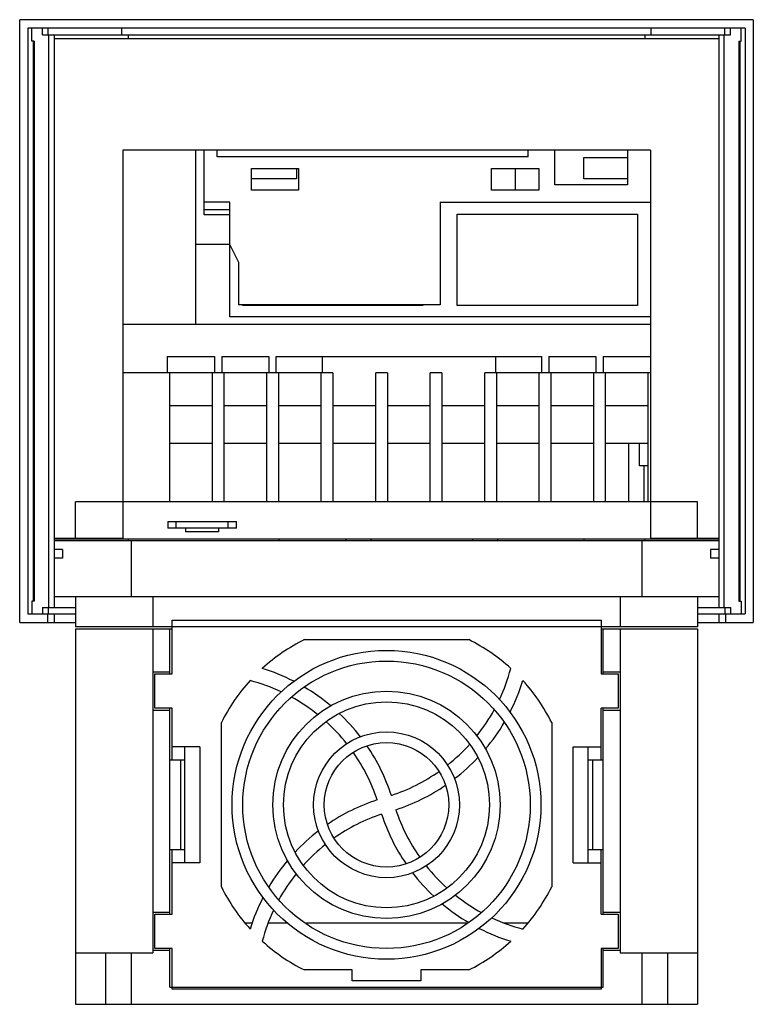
# Model space of a CAD drawing. Header units: millimetres. Extents: x 26 to 197, y 39 to 268.
import ezdxf

# ---------------------------------------------------------------- set-up
doc = ezdxf.new("R2010")
doc.units = ezdxf.units.MM
doc.header["$LTSCALE"] = 19.928163
doc.layers.get('0').update_dxf_attribs({"linetype": 'CONTINUOUS'})

msp = doc.modelspace()

# ---------------------------------------------------------------- linework, layer by layer
at = {"color": 7, "linetype": 'Continuous'}
for p, q in [((25.57, 127.86), (25.57, 268.36)), ((196.58, 268.36), (25.57, 268.36)), ((27.47, 266.36), (27.47, 129.86)), ((194.68, 266.36), (27.47, 266.36)), ((28.39, 263.36), (28.39, 266.36)), ((30.89, 264.86), (30.89, 266.36)), ((32.19, 264.86), (32.19, 266.36)), ((49.38, 264.86), (49.38, 266.36)), ((172.78, 264.86), (172.78, 266.36)), ((189.96, 264.86), (189.96, 266.36)), ((191.26, 264.86), (191.26, 266.36)), ((193.76, 263.36), (193.76, 266.36)), ((194.68, 266.36), (194.68, 129.86)), ((196.58, 268.36), (196.58, 127.86)), ((30.89, 264.86), (191.26, 264.86)), ((32.39, 131.36), (32.39, 264.86)), ((33.62, 264.86), (33.62, 263.86)), ((50.88, 264.86), (50.88, 263.86)), ((171.28, 264.86), (171.28, 263.86)), ((188.53, 264.86), (188.53, 263.86)), ((189.76, 131.36), (189.76, 264.86)), ((28.97, 263.36), (28.39, 263.36)), ((28.75, 263.36), (28.75, 132.86)), ((28.97, 263.36), (28.97, 132.86)), ((33.58, 263.86), (33.58, 147.36)), ((188.58, 263.86), (33.58, 263.86)), ((188.58, 263.86), (188.58, 147.36)), ((193.18, 263.36), (193.18, 132.86)), ((193.18, 263.36), (193.76, 263.36)), ((193.4, 263.36), (193.4, 132.86)), ((49.58, 237.96), (49.58, 147.46)), ((172.58, 237.96), (49.58, 237.96)), ((66.58, 237.96), (66.58, 197.36)), ((68.58, 222.86), (68.58, 237.96)), ((71.58, 236.36), (71.58, 237.96)), ((144.08, 236.36), (144.08, 237.96)), ((150.28, 229.86), (150.28, 237.96)), ((167.28, 237.96), (167.28, 229.86)), ((172.58, 237.96), (172.58, 147.46)), ((144.08, 236.36), (71.58, 236.36)), ((157.08, 231.26), (157.08, 236.26)), ((157.08, 236.26), (167.28, 236.26)), ((79.58, 228.66), (79.58, 233.66)), ((79.58, 233.66), (90.58, 233.66)), ((90.08, 233.66), (90.08, 231.26)), ((90.58, 233.66), (90.58, 228.66)), ((135.58, 228.66), (135.58, 233.66)), ((135.58, 233.66), (146.58, 233.66)), ((141.08, 233.66), (141.08, 228.66)), ((146.58, 233.66), (146.58, 228.66)), ((90.08, 231.26), (79.58, 231.26)), ((167.28, 229.86), (150.28, 229.86)), ((167.28, 231.26), (157.08, 231.26)), ((90.58, 228.66), (79.58, 228.66)), ((146.58, 228.66), (135.58, 228.66)), ((74.58, 225.86), (68.58, 225.86)), ((74.58, 199.06), (74.58, 225.86)), ((123.58, 225.86), (123.58, 201.86)), ((123.58, 225.86), (172.58, 225.86)), ((74.58, 224.06), (68.58, 224.06)), ((74.58, 222.86), (68.58, 222.86)), ((127.58, 201.73), (127.58, 223.06)), ((127.58, 223.06), (169.58, 223.06)), ((169.58, 223.06), (169.58, 201.73)), ((66.58, 216.06), (74.58, 216.06)), ((74.58, 215.86), (76.58, 211.86)), ((76.58, 211.86), (76.58, 201.86)), ((123.58, 201.86), (76.58, 201.86)), ((77.58, 201.73), (77.58, 201.86)), ((119.58, 201.73), (77.58, 201.73)), ((119.58, 201.86), (119.58, 201.73)), ((169.58, 201.73), (127.58, 201.73)), ((172.58, 199.06), (74.58, 199.06)), ((49.58, 197.36), (172.58, 197.36)), ((59.98, 189.86), (59.98, 186.06)), ((59.98, 189.86), (70.98, 189.86)), ((70.98, 189.86), (70.98, 186.06)), ((72.68, 189.86), (72.68, 186.06)), ((72.68, 189.86), (83.68, 189.86)), ((83.68, 189.86), (83.68, 186.06)), ((85.38, 186.06), (85.38, 189.86)), ((85.38, 189.86), (147.18, 189.86)), ((96.08, 189.86), (96.08, 186.06)), ((136.48, 189.86), (136.48, 186.06)), ((147.18, 189.86), (147.18, 186.06)), ((148.88, 189.86), (148.88, 186.06)), ((148.88, 189.86), (159.88, 189.86)), ((159.88, 189.86), (159.88, 186.06)), ((161.58, 189.86), (172.58, 189.86)), ((161.58, 189.86), (161.58, 186.06)), ((98.58, 186.06), (49.58, 186.06)), ((60.48, 186.06), (60.48, 155.96)), ((70.48, 155.96), (70.48, 186.06)), ((73.18, 186.06), (73.18, 155.96)), ((83.18, 155.96), (83.18, 186.06)), ((85.88, 186.06), (85.88, 155.96)), ((95.88, 155.96), (95.88, 186.06)), ((98.58, 186.06), (98.58, 155.96)), ((108.58, 155.96), (108.58, 186.06)), ((111.28, 186.06), (108.58, 186.06)), ((111.28, 186.06), (111.28, 155.96)), ((121.28, 155.96), (121.28, 186.06)), ((123.98, 186.06), (121.28, 186.06)), ((123.98, 186.06), (123.98, 155.96)), ((133.98, 155.96), (133.98, 186.06)), ((172.58, 186.06), (133.98, 186.06)), ((136.68, 186.06), (136.68, 155.96)), ((146.68, 155.96), (146.68, 186.06)), ((149.38, 186.06), (149.38, 155.96)), ((159.38, 155.96), (159.38, 186.06)), ((162.08, 186.06), (162.08, 155.96)), ((172.08, 155.96), (172.08, 186.06)), ((70.48, 178.36), (60.48, 178.36)), ((83.18, 178.36), (73.18, 178.36)), ((95.88, 178.36), (85.88, 178.36)), ((108.58, 178.36), (98.58, 178.36)), ((121.28, 178.36), (111.28, 178.36)), ((133.98, 178.36), (123.98, 178.36)), ((146.68, 178.36), (136.68, 178.36)), ((159.38, 178.36), (149.38, 178.36)), ((172.08, 178.36), (162.08, 178.36)), ((60.48, 169.66), (70.48, 169.66)), ((73.18, 169.66), (83.18, 169.66)), ((85.88, 169.66), (95.88, 169.66)), ((98.58, 169.66), (108.58, 169.66)), ((111.28, 169.66), (121.28, 169.66)), ((123.98, 169.66), (133.98, 169.66)), ((136.68, 169.66), (146.68, 169.66)), ((149.38, 169.66), (159.38, 169.66)), ((162.08, 169.66), (172.08, 169.66)), ((167.58, 155.96), (167.58, 169.66)), ((170.08, 164.36), (170.08, 169.66)), ((172.08, 164.36), (170.08, 164.36)), ((171.08, 164.36), (171.08, 155.96)), ((38.58, 147.36), (38.58, 155.96)), ((183.58, 155.96), (38.58, 155.96)), ((183.58, 147.36), (183.58, 155.96)), ((60.08, 151.36), (60.08, 149.86)), ((60.08, 151.36), (76.08, 151.36)), ((76.08, 149.86), (60.08, 149.86)), ((62.08, 149.86), (62.08, 151.36)), ((64.23, 149.86), (64.23, 148.96)), ((71.92, 149.86), (71.92, 148.96)), ((74.08, 151.36), (74.08, 149.86)), ((76.08, 149.86), (76.08, 151.36)), ((49.58, 147.46), (33.58, 147.46)), ((33.58, 147.36), (188.58, 147.36)), ((33.62, 147.36), (33.62, 146.86)), ((50.88, 147.36), (50.88, 146.86)), ((71.92, 148.96), (64.23, 148.96)), ((86.08, 146.86), (86.08, 147.36)), ((101.62, 147.36), (101.62, 146.86)), ((107.53, 146.86), (107.53, 147.36)), ((131.12, 147.36), (131.12, 146.86)), ((137.03, 146.86), (137.03, 147.36)), ((157.08, 147.36), (157.08, 146.86)), ((171.28, 147.36), (171.28, 146.86)), ((188.58, 147.46), (172.58, 147.46)), ((188.53, 147.36), (188.53, 146.86)), ((33.58, 146.86), (33.58, 144.86)), ((188.58, 146.86), (33.58, 146.86)), ((35.58, 144.86), (33.58, 144.86)), ((33.62, 144.86), (33.62, 142.86)), ((35.58, 144.86), (35.58, 142.86)), ((51.58, 146.86), (51.58, 133.86)), ((170.58, 146.86), (170.58, 133.86)), ((188.58, 144.86), (186.58, 144.86)), ((186.58, 144.86), (186.58, 142.86)), ((188.53, 144.86), (188.53, 142.86)), ((188.58, 146.86), (188.58, 144.86)), ((33.58, 142.86), (33.58, 133.86)), ((35.58, 142.86), (33.58, 142.86)), ((188.58, 142.86), (186.58, 142.86)), ((188.58, 142.86), (188.58, 133.86)), ((188.58, 133.86), (33.58, 133.86)), ((33.62, 133.86), (33.62, 131.36)), ((38.58, 133.86), (38.58, 126.86)), ((56.58, 133.86), (56.58, 126.86)), ((165.58, 133.86), (165.58, 126.86)), ((183.58, 133.86), (183.58, 126.86)), ((188.53, 133.86), (188.53, 131.36)), ((28.39, 132.86), (28.39, 129.86)), ((28.97, 132.86), (28.39, 132.86)), ((30.89, 131.36), (30.89, 129.86)), ((30.89, 131.36), (38.58, 131.36)), ((32.19, 131.36), (32.19, 129.86)), ((183.58, 131.36), (191.26, 131.36)), ((189.96, 131.36), (189.96, 129.86)), ((191.26, 131.36), (191.26, 129.86)), ((193.18, 132.86), (193.76, 132.86)), ((193.76, 132.86), (193.76, 129.86)), ((27.47, 129.86), (38.58, 129.86)), ((32.08, 129.86), (32.08, 127.86)), ((33.62, 129.86), (33.62, 127.86)), ((183.58, 129.86), (194.68, 129.86)), ((188.53, 129.86), (188.53, 127.86)), ((190.07, 129.86), (190.07, 127.86)), ((25.57, 127.86), (38.58, 127.86)), ((183.58, 126.86), (38.58, 126.86)), ((38.58, 126.36), (38.58, 38.86)), ((38.58, 126.36), (61.08, 126.36)), ((56.58, 126.36), (56.58, 50.86)), ((60.58, 115.86), (60.58, 126.36)), ((61.08, 115.86), (61.08, 128.36)), ((61.08, 128.36), (161.08, 128.36)), ((161.08, 128.36), (161.08, 115.86)), ((161.08, 126.36), (183.58, 126.36)), ((161.58, 115.86), (161.58, 126.36)), ((165.58, 126.36), (165.58, 50.86)), ((183.58, 127.86), (196.58, 127.86)), ((183.58, 126.36), (183.58, 38.86)), ((91.92, 123.86), (130.23, 123.86)), ((56.58, 116.36), (60.58, 116.36)), ((57.08, 107.86), (57.08, 115.86)), ((57.08, 115.86), (61.08, 115.86)), ((161.08, 115.86), (165.08, 115.86)), ((161.58, 116.36), (165.58, 116.36)), ((165.08, 115.86), (165.08, 107.86)), ((60.58, 107.36), (56.58, 107.36)), ((61.08, 107.86), (57.08, 107.86)), ((60.58, 59.86), (60.58, 107.86)), ((61.08, 95.86), (61.08, 107.86)), ((165.08, 107.86), (161.08, 107.86)), ((161.08, 95.86), (161.08, 107.86)), ((161.58, 59.86), (161.58, 107.86)), ((165.58, 107.36), (161.58, 107.36)), ((72.58, 66.21), (72.58, 104.51)), ((149.58, 104.51), (149.58, 66.21)), ((67.58, 98.86), (61.08, 98.86)), ((64.08, 71.86), (64.08, 98.86)), ((67.58, 98.86), (67.58, 71.86)), ((154.58, 98.86), (161.08, 98.86)), ((154.58, 71.86), (154.58, 98.86)), ((158.08, 71.86), (158.08, 98.86)), ((60.58, 95.86), (64.08, 95.86)), ((63.08, 95.86), (63.08, 74.86)), ((158.08, 95.86), (161.58, 95.86)), ((159.07, 95.86), (159.07, 74.86)), ((64.08, 74.86), (60.58, 74.86)), ((61.08, 59.86), (61.08, 74.86)), ((161.58, 74.86), (158.08, 74.86)), ((161.08, 59.86), (161.08, 74.86)), ((67.58, 71.86), (61.08, 71.86)), ((154.58, 71.86), (161.08, 71.86)), ((56.58, 60.36), (60.58, 60.36)), ((57.08, 59.86), (61.08, 59.86)), ((57.08, 51.86), (57.08, 59.86)), ((161.08, 59.86), (165.08, 59.86)), ((161.58, 60.36), (165.58, 60.36)), ((165.08, 59.86), (165.08, 51.86)), ((78.08, 57.86), (79.79, 57.86)), ((83.51, 57.86), (88.03, 57.86)), ((92.45, 57.86), (129.7, 57.86)), ((138.39, 57.86), (144.07, 57.86)), ((38.58, 50.86), (56.58, 50.86)), ((45.58, 50.86), (45.58, 38.86)), ((51.58, 50.86), (51.58, 38.86)), ((60.58, 51.36), (56.58, 51.36)), ((61.08, 51.86), (57.08, 51.86)), ((60.58, 42.86), (60.58, 51.86)), ((61.08, 42.36), (61.08, 51.86)), ((165.08, 51.86), (161.08, 51.86)), ((161.08, 51.86), (161.08, 42.36)), ((161.58, 42.86), (161.58, 51.86)), ((165.58, 51.36), (161.58, 51.36)), ((165.58, 50.86), (183.58, 50.86)), ((170.58, 50.86), (170.58, 38.86)), ((176.58, 50.86), (176.58, 38.86)), ((103.08, 46.86), (91.92, 46.86)), ((103.08, 44.36), (103.08, 46.86)), ((130.23, 46.86), (119.08, 46.86)), ((119.08, 46.86), (119.08, 44.36)), ((119.08, 44.36), (103.08, 44.36)), ((60.58, 42.86), (161.58, 42.86)), ((161.08, 42.36), (61.08, 42.36)), ((38.58, 38.86), (183.58, 38.86))]:
    msp.add_line(p, q, dxfattribs=at)
for radius in [36, 33.5, 26.5, 24, 17, 14.5]:
    msp.add_circle((111.08, 85.36), radius, dxfattribs=at)
for centre, radius, start, end in [((111.08, 85.36), 43, 116.4467, 132.3341), ((111.08, 85.36), 43, 47.6659, 63.5533), ((68.44, 73.12), 46.1, 62.864, 72.736), ((98.84, 128), 42.6, 334.8695, 345.2407), ((111.08, 85.36), 43, 137.6659, 153.5533), ((68.44, 73.12), 42.6, 64.8695, 75.2407), ((68.44, 73.12), 46.1, 50.0098, 59.4292), ((98.84, 128), 46.1, 332.864, 342.736), ((111.08, 85.36), 43, 26.4467, 42.3341), ((68.44, 73.12), 42.6, 51.4211, 61.2706), ((68.44, 73.12), 46.1, 37.5624, 46.7037), ((98.84, 128), 42.6, 321.4211, 331.2706), ((68.44, 73.12), 42.6, 38.438, 47.9697), ((98.84, 128), 46.1, 320.0098, 329.4292), ((68.44, 73.12), 46.1, 18.2412, 34.3262), ((98.84, 128), 42.6, 308.438, 317.9697), ((68.44, 73.12), 42.6, 18.2996, 35.0667), ((98.84, 128), 46.1, 307.5624, 316.7037), ((98.84, 128), 42.6, 288.2996, 305.0667), ((98.84, 128), 46.1, 288.2412, 304.3262), ((123.31, 42.72), 46.1, 108.2412, 124.3262), ((123.31, 42.72), 42.6, 108.2996, 125.0667), ((153.71, 97.59), 46.1, 198.2412, 214.3262), ((153.71, 97.59), 42.6, 198.2996, 215.0667), ((123.31, 42.72), 46.1, 127.5624, 136.7037), ((123.31, 42.72), 42.6, 128.438, 137.9697), ((123.31, 42.72), 46.1, 140.0098, 149.4292), ((123.31, 42.72), 42.6, 141.4211, 151.2706), ((153.71, 97.59), 46.1, 217.5624, 226.7037), ((153.71, 97.59), 42.6, 218.438, 227.9697), ((111.08, 85.36), 43, 206.4467, 222.3341), ((153.71, 97.59), 42.6, 231.4211, 241.2706), ((111.08, 85.36), 43, 317.6659, 333.5533), ((123.31, 42.72), 46.1, 152.864, 162.736), ((153.71, 97.59), 46.1, 230.0098, 239.4292), ((123.31, 42.72), 42.6, 154.8695, 165.2407), ((153.71, 97.59), 42.6, 244.8695, 255.2407), ((153.71, 97.59), 46.1, 242.864, 252.736), ((111.08, 85.36), 43, 227.6659, 243.5533), ((111.08, 85.36), 43, 296.4467, 312.3341)]:
    msp.add_arc(centre, radius, start, end, dxfattribs=at)

doc.saveas('drawing.dxf')
